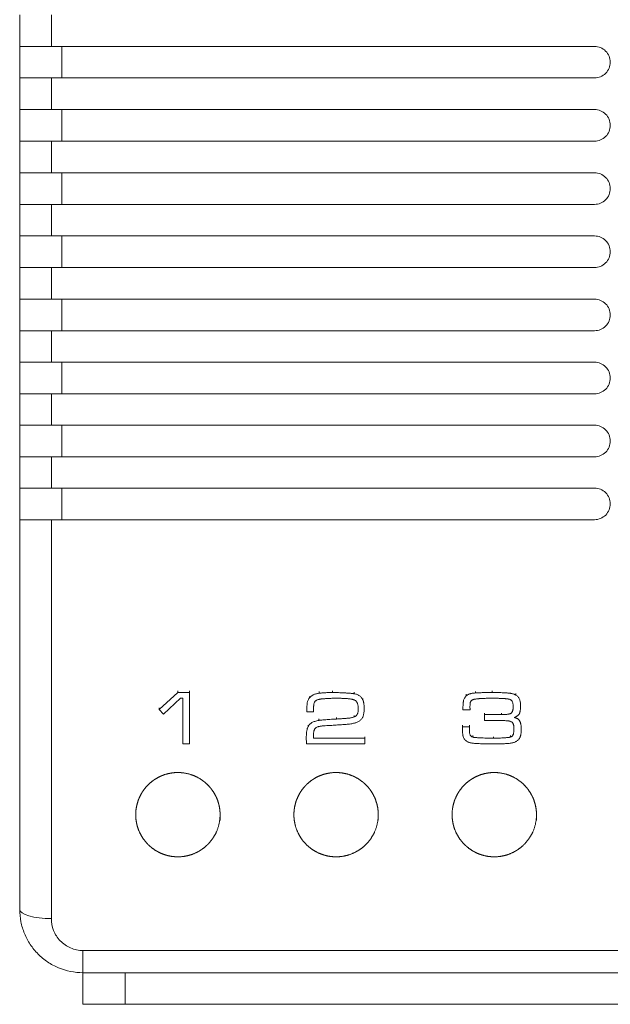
# Model space of a CAD drawing. Header units: millimetres. Extents: x 72 to 355, y 122 to 200.
# Tile 2 of 5: x 180 to 208, y 122 to 168. Entities that reach past the tile are written whole.
import ezdxf

# ---------------------------------------------------------------- set-up
doc = ezdxf.new("R2010")
doc.units = ezdxf.units.MM

msp = doc.modelspace()

# ---------------------------------------------------------------- linework, layer by layer
at = {"color": 7, "linetype": 'Continuous', "lineweight": 15}
for p, q in [((180.426, 167.008), (180.426, 168.502)), ((181.926, 168.502), (181.926, 167.008)), ((180.426, 167.008), (180.426, 165.508)), ((207.676, 167.008), (181.926, 167.008)), ((182.426, 167.008), (182.426, 165.508)), ((180.426, 164.009), (180.426, 165.508)), ((181.926, 165.508), (181.926, 164.009)), ((181.926, 165.508), (207.676, 165.508)), ((180.426, 164.009), (180.426, 162.509)), ((207.676, 164.009), (181.926, 164.009)), ((182.426, 164.009), (182.426, 162.509)), ((180.426, 161.01), (180.426, 162.509)), ((181.926, 162.509), (181.926, 161.01)), ((181.926, 162.509), (207.676, 162.509)), ((180.426, 161.01), (180.426, 159.51)), ((207.676, 161.01), (181.926, 161.01)), ((182.426, 161.01), (182.426, 159.51)), ((180.426, 158.01), (180.426, 159.51)), ((181.926, 159.51), (181.926, 158.01)), ((181.926, 159.51), (207.676, 159.51)), ((180.426, 158.01), (180.426, 156.51)), ((207.676, 158.01), (181.926, 158.01)), ((182.426, 158.01), (182.426, 156.51)), ((180.426, 155.012), (180.426, 156.51)), ((181.926, 156.51), (181.926, 155.012)), ((181.926, 156.51), (207.676, 156.51)), ((180.426, 155.012), (180.426, 153.512)), ((207.676, 155.012), (181.926, 155.012)), ((182.426, 155.012), (182.426, 153.512)), ((180.426, 152.018), (180.426, 153.512)), ((181.926, 153.512), (181.926, 152.018)), ((181.926, 153.512), (207.676, 153.512)), ((180.426, 152.018), (180.426, 150.518)), ((207.676, 152.018), (181.926, 152.018)), ((182.426, 152.018), (182.426, 150.518)), ((180.426, 149.028), (180.426, 150.518)), ((181.926, 150.518), (181.926, 149.028)), ((181.926, 150.518), (207.676, 150.518)), ((180.426, 149.028), (180.426, 147.528)), ((207.676, 149.028), (181.926, 149.028)), ((182.426, 149.028), (182.426, 147.528)), ((180.426, 146.046), (180.426, 147.528)), ((181.926, 147.528), (181.926, 146.046)), ((181.926, 147.528), (207.676, 147.528)), ((180.426, 146.046), (180.426, 144.546)), ((207.676, 146.046), (181.926, 146.046)), ((182.426, 146.046), (182.426, 144.546)), ((180.426, 126.046), (180.426, 144.546)), ((181.926, 144.546), (181.926, 125.615)), ((181.926, 144.546), (207.676, 144.546)), ((187.039, 135.543), (187.927, 136.341)), ((188.044, 136.07), (187.24, 135.322)), ((187.927, 136.418), (187.927, 136.341)), ((187.927, 136.341), (188.474, 136.341)), ((188.162, 136.07), (188.044, 136.07)), ((188.162, 133.906), (188.162, 136.07)), ((188.474, 136.418), (188.474, 136.341)), ((188.474, 136.341), (188.474, 133.906)), ((194.158, 136.158), (194.158, 136.083)), ((194.62, 136.385), (194.62, 136.308)), ((195.255, 136.418), (195.255, 136.341)), ((196.286, 136.362), (196.286, 136.286)), ((196.697, 136.065), (196.697, 135.99)), ((201.6, 136.264), (201.6, 136.188)), ((202.03, 136.399), (202.03, 136.321)), ((202.828, 136.418), (202.828, 136.341)), ((203.952, 136.297), (203.952, 136.221)), ((187.039, 135.616), (187.039, 135.543)), ((187.24, 135.322), (187.039, 135.543)), ((196.755, 135.662), (196.755, 135.588)), ((201.436, 135.602), (201.436, 135.529)), ((201.777, 135.529), (201.436, 135.529)), ((201.773, 135.662), (201.777, 135.529)), ((201.777, 135.602), (201.777, 135.529)), ((204.169, 135.785), (204.169, 135.711)), ((194.038, 135.5), (194.038, 135.428)), ((194.355, 135.428), (194.038, 135.428)), ((194.602, 135.09), (194.602, 135.019)), ((195.441, 135.157), (195.441, 135.086)), ((196.282, 135.256), (196.282, 135.184)), ((202.467, 135.365), (202.467, 135.293)), ((202.467, 135.022), (202.467, 135.293)), ((202.467, 135.293), (203.267, 135.293)), ((203.267, 135.365), (203.267, 135.293)), ((194.099, 134.794), (194.099, 134.724)), ((201.414, 134.788), (201.414, 134.718)), ((201.414, 134.718), (201.744, 134.718)), ((201.744, 134.788), (201.744, 134.718)), ((201.746, 134.631), (201.746, 134.701)), ((203.174, 135.022), (202.467, 135.022)), ((204.203, 134.661), (204.203, 134.592)), ((194.012, 134.239), (194.012, 134.171)), ((194.349, 134.176), (196.79, 134.176)), ((196.79, 134.245), (196.79, 134.176)), ((196.79, 134.176), (196.79, 133.906)), ((201.901, 134.298), (201.901, 134.229)), ((202.889, 134.245), (202.889, 134.176)), ((203.7, 134.3), (203.7, 134.231)), ((188.474, 133.906), (188.162, 133.906)), ((196.79, 133.906), (194.027, 133.906)), ((183.426, 124.097), (237.426, 124.097)), ((183.426, 124.097), (183.426, 123.046)), ((237.426, 123.046), (183.426, 123.046)), ((183.426, 121.546), (183.426, 123.046)), ((185.426, 121.546), (183.426, 121.546)), ((220.426, 121.546), (185.426, 121.546))]:
    msp.add_line(p, q, dxfattribs=at)
at = {"color": 8, "linetype": 'Continuous', "lineweight": 15}
msp.add_line((185.426, 121.546), (185.426, 123.046), dxfattribs=at)
at = {"color": 7, "linetype": 'Continuous', "lineweight": 15, "flags": 128}
msp.add_lwpolyline([(181.926, 125.615), (181.633, 125.623), (181.351, 125.648), (181.092, 125.688), (180.865, 125.741), (180.678, 125.806), (180.54, 125.881), (180.454, 125.962), (180.426, 126.046)], dxfattribs=at)
at = {"color": 7, "linetype": 'Continuous', "lineweight": 15}
for points, knots in [([(181.926, 167.008), (181.73, 167.008), (181.532, 167.008), (181.171, 167.008), (181.004, 167.008), (180.796, 167.008), (180.732, 167.008), (180.624, 167.008), (180.578, 167.008), (180.464, 167.008), (180.426, 167.008), (180.426, 167.008)], [0, 0, 0, 0, 0.25, 0.25, 0.5, 0.5, 0.625, 0.625, 0.75, 0.75, 1, 1, 1, 1]), ([(207.676, 167.008), (207.775, 167.008), (207.872, 166.988), (208.053, 166.913), (208.137, 166.857), (208.344, 166.65), (208.426, 166.456), (208.426, 166.258)], [0, 0, 0, 0, 0.25, 0.25, 0.5, 0.5, 1, 1, 1, 1]), ([(208.426, 166.258), (208.426, 166.159), (208.406, 166.061), (208.331, 165.88), (208.275, 165.797), (208.068, 165.589), (207.874, 165.508), (207.676, 165.508)], [0, 0, 0, 0, 0.25, 0.25, 0.5, 0.5, 1, 1, 1, 1]), ([(180.426, 165.508), (180.426, 165.508), (180.435, 165.508), (180.474, 165.508), (180.502, 165.508), (180.577, 165.508), (180.624, 165.508), (180.733, 165.508), (180.795, 165.508), (181.004, 165.508), (181.169, 165.508), (181.443, 165.508), (181.536, 165.508), (181.728, 165.508), (181.828, 165.508), (181.926, 165.508)], [0, 0, 0, 0, 0.125, 0.125, 0.25, 0.25, 0.375, 0.375, 0.5, 0.5, 0.75, 0.75, 0.875, 0.875, 1, 1, 1, 1]), ([(181.926, 164.009), (181.73, 164.009), (181.532, 164.009), (181.171, 164.009), (181.003, 164.009), (180.796, 164.009), (180.733, 164.009), (180.624, 164.009), (180.577, 164.009), (180.502, 164.009), (180.473, 164.009), (180.435, 164.009), (180.426, 164.009), (180.426, 164.009)], [0, 0, 0, 0, 0.25, 0.25, 0.5, 0.5, 0.625, 0.625, 0.75, 0.75, 0.875, 0.875, 1, 1, 1, 1]), ([(207.676, 164.009), (207.775, 164.009), (207.872, 163.99), (208.053, 163.915), (208.136, 163.859), (208.344, 163.652), (208.426, 163.458), (208.426, 163.259)], [0, 0, 0, 0, 0.25, 0.25, 0.5, 0.5, 1, 1, 1, 1]), ([(208.426, 163.259), (208.426, 163.16), (208.406, 163.063), (208.331, 162.882), (208.275, 162.799), (208.068, 162.591), (207.874, 162.509), (207.676, 162.509)], [0, 0, 0, 0, 0.25, 0.25, 0.5, 0.5, 1, 1, 1, 1]), ([(180.426, 162.509), (180.426, 162.509), (180.435, 162.509), (180.474, 162.509), (180.502, 162.509), (180.615, 162.509), (180.725, 162.509), (180.935, 162.509), (181.011, 162.509), (181.173, 162.509), (181.261, 162.509), (181.443, 162.509), (181.536, 162.509), (181.728, 162.509), (181.828, 162.509), (181.926, 162.509)], [0, 0, 0, 0, 0.125, 0.125, 0.25, 0.25, 0.5, 0.5, 0.625, 0.625, 0.75, 0.75, 0.875, 0.875, 1, 1, 1, 1]), ([(181.926, 161.01), (181.73, 161.01), (181.532, 161.01), (181.171, 161.01), (181.003, 161.01), (180.796, 161.01), (180.733, 161.01), (180.623, 161.01), (180.577, 161.01), (180.502, 161.01), (180.473, 161.01), (180.435, 161.01), (180.426, 161.01), (180.426, 161.01)], [0, 0, 0, 0, 0.25, 0.25, 0.5, 0.5, 0.625, 0.625, 0.75, 0.75, 0.875, 0.875, 1, 1, 1, 1]), ([(207.676, 161.01), (207.775, 161.01), (207.872, 160.99), (208.053, 160.915), (208.136, 160.859), (208.344, 160.652), (208.426, 160.458), (208.426, 160.26)], [0, 0, 0, 0, 0.25, 0.25, 0.5, 0.5, 1, 1, 1, 1]), ([(208.426, 160.26), (208.426, 160.161), (208.406, 160.064), (208.331, 159.882), (208.275, 159.799), (208.068, 159.591), (207.874, 159.51), (207.676, 159.51)], [0, 0, 0, 0, 0.25, 0.25, 0.5, 0.5, 1, 1, 1, 1]), ([(180.426, 159.51), (180.426, 159.51), (180.435, 159.51), (180.474, 159.51), (180.502, 159.51), (180.577, 159.51), (180.624, 159.51), (180.733, 159.51), (180.795, 159.51), (180.935, 159.51), (181.011, 159.51), (181.173, 159.51), (181.261, 159.51), (181.443, 159.51), (181.536, 159.51), (181.728, 159.51), (181.828, 159.51), (181.926, 159.51)], [0, 0, 0, 0, 0.125, 0.125, 0.25, 0.25, 0.375, 0.375, 0.5, 0.5, 0.625, 0.625, 0.75, 0.75, 0.875, 0.875, 1, 1, 1, 1]), ([(181.926, 158.01), (181.73, 158.01), (181.532, 158.01), (181.171, 158.01), (181.004, 158.01), (180.796, 158.01), (180.732, 158.01), (180.624, 158.01), (180.577, 158.01), (180.502, 158.01), (180.473, 158.01), (180.435, 158.01), (180.426, 158.01), (180.426, 158.01)], [0, 0, 0, 0, 0.25, 0.25, 0.5, 0.5, 0.625, 0.625, 0.75, 0.75, 0.875, 0.875, 1, 1, 1, 1]), ([(207.676, 158.01), (207.775, 158.01), (207.872, 157.991), (208.053, 157.915), (208.137, 157.86), (208.344, 157.652), (208.426, 157.458), (208.426, 157.26)], [0, 0, 0, 0, 0.25, 0.25, 0.5, 0.5, 1, 1, 1, 1]), ([(208.426, 157.26), (208.426, 157.161), (208.406, 157.064), (208.331, 156.882), (208.275, 156.799), (208.068, 156.592), (207.874, 156.51), (207.676, 156.51)], [0, 0, 0, 0, 0.25, 0.25, 0.5, 0.5, 1, 1, 1, 1]), ([(180.426, 156.51), (180.426, 156.51), (180.465, 156.51), (180.577, 156.51), (180.624, 156.51), (180.733, 156.51), (180.795, 156.51), (181.004, 156.51), (181.169, 156.51), (181.442, 156.51), (181.536, 156.51), (181.728, 156.51), (181.827, 156.51), (181.926, 156.51)], [0, 0, 0, 0, 0.25, 0.25, 0.375, 0.375, 0.5, 0.5, 0.75, 0.75, 0.875, 0.875, 1, 1, 1, 1]), ([(181.926, 155.012), (181.73, 155.012), (181.532, 155.012), (181.261, 155.012), (181.173, 155.012), (181.01, 155.012), (180.934, 155.012), (180.796, 155.012), (180.732, 155.012), (180.624, 155.012), (180.578, 155.012), (180.464, 155.012), (180.426, 155.012), (180.426, 155.012)], [0, 0, 0, 0, 0.25, 0.25, 0.375, 0.375, 0.5, 0.5, 0.625, 0.625, 0.75, 0.75, 1, 1, 1, 1]), ([(207.676, 155.012), (207.775, 155.012), (207.872, 154.993), (208.054, 154.917), (208.137, 154.862), (208.344, 154.654), (208.426, 154.46), (208.426, 154.262)], [0, 0, 0, 0, 0.25, 0.25, 0.5, 0.5, 1, 1, 1, 1]), ([(208.426, 154.262), (208.426, 154.163), (208.406, 154.066), (208.331, 153.885), (208.275, 153.801), (208.068, 153.594), (207.874, 153.512), (207.676, 153.512)], [0, 0, 0, 0, 0.25, 0.25, 0.5, 0.5, 1, 1, 1, 1]), ([(180.426, 153.512), (180.426, 153.512), (180.465, 153.512), (180.614, 153.512), (180.725, 153.512), (180.933, 153.512), (181.01, 153.512), (181.173, 153.512), (181.259, 153.512), (181.532, 153.512), (181.727, 153.512), (181.926, 153.512)], [0, 0, 0, 0, 0.25, 0.25, 0.5, 0.5, 0.625, 0.625, 0.75, 0.75, 1, 1, 1, 1]), ([(181.926, 152.018), (181.728, 152.018), (181.533, 152.018), (181.259, 152.018), (181.173, 152.018), (181.01, 152.018), (180.933, 152.018), (180.794, 152.018), (180.732, 152.018), (180.623, 152.018), (180.577, 152.018), (180.465, 152.018), (180.426, 152.018), (180.426, 152.018)], [0, 0, 0, 0, 0.25, 0.25, 0.375, 0.375, 0.5, 0.5, 0.625, 0.625, 0.75, 0.75, 1, 1, 1, 1]), ([(207.676, 152.018), (207.775, 152.018), (207.872, 151.998), (208.054, 151.923), (208.137, 151.867), (208.344, 151.659), (208.426, 151.465), (208.426, 151.268)], [0, 0, 0, 0, 0.25, 0.25, 0.5, 0.5, 1, 1, 1, 1]), ([(208.426, 151.268), (208.426, 151.169), (208.406, 151.072), (208.331, 150.89), (208.276, 150.807), (208.068, 150.599), (207.874, 150.518), (207.676, 150.518)], [0, 0, 0, 0, 0.25, 0.25, 0.5, 0.5, 1, 1, 1, 1]), ([(180.426, 150.518), (180.426, 150.518), (180.435, 150.518), (180.473, 150.518), (180.502, 150.518), (180.577, 150.518), (180.623, 150.518), (180.732, 150.518), (180.795, 150.518), (181.002, 150.518), (181.17, 150.518), (181.531, 150.518), (181.729, 150.518), (181.926, 150.518)], [0, 0, 0, 0, 0.125, 0.125, 0.25, 0.25, 0.375, 0.375, 0.5, 0.5, 0.75, 0.75, 1, 1, 1, 1]), ([(181.926, 149.028), (181.827, 149.028), (181.729, 149.028), (181.536, 149.028), (181.441, 149.028), (181.169, 149.028), (181.001, 149.028), (180.725, 149.028), (180.614, 149.028), (180.502, 149.028), (180.473, 149.028), (180.435, 149.028), (180.426, 149.028), (180.426, 149.028)], [0, 0, 0, 0, 0.125, 0.125, 0.25, 0.25, 0.5, 0.5, 0.75, 0.75, 0.875, 0.875, 1, 1, 1, 1]), ([(207.676, 149.028), (207.775, 149.028), (207.872, 149.009), (208.054, 148.933), (208.137, 148.877), (208.345, 148.67), (208.426, 148.476), (208.426, 148.278)], [0, 0, 0, 0, 0.25, 0.25, 0.5, 0.5, 1, 1, 1, 1]), ([(208.426, 148.278), (208.426, 148.18), (208.406, 148.083), (208.331, 147.901), (208.276, 147.818), (208.069, 147.61), (207.874, 147.528), (207.676, 147.528)], [0, 0, 0, 0, 0.25, 0.25, 0.5, 0.5, 1, 1, 1, 1]), ([(180.426, 147.528), (180.426, 147.528), (180.435, 147.528), (180.473, 147.528), (180.501, 147.528), (180.614, 147.528), (180.724, 147.528), (180.933, 147.528), (181.009, 147.528), (181.171, 147.528), (181.259, 147.528), (181.441, 147.528), (181.535, 147.528), (181.728, 147.528), (181.827, 147.528), (181.926, 147.528)], [0, 0, 0, 0, 0.125, 0.125, 0.25, 0.25, 0.5, 0.5, 0.625, 0.625, 0.75, 0.75, 0.875, 0.875, 1, 1, 1, 1]), ([(181.926, 146.046), (181.729, 146.046), (181.531, 146.046), (181.259, 146.046), (181.171, 146.046), (181.008, 146.046), (180.933, 146.046), (180.794, 146.046), (180.731, 146.046), (180.623, 146.046), (180.577, 146.046), (180.464, 146.046), (180.426, 146.046), (180.426, 146.046)], [0, 0, 0, 0, 0.25, 0.25, 0.375, 0.375, 0.5, 0.5, 0.625, 0.625, 0.75, 0.75, 1, 1, 1, 1]), ([(207.676, 146.046), (207.775, 146.046), (207.873, 146.026), (208.054, 145.951), (208.138, 145.895), (208.345, 145.687), (208.426, 145.493), (208.426, 145.296)], [0, 0, 0, 0, 0.25, 0.25, 0.5, 0.5, 1, 1, 1, 1]), ([(208.426, 145.296), (208.426, 145.197), (208.406, 145.101), (208.331, 144.919), (208.276, 144.836), (208.069, 144.628), (207.875, 144.546), (207.676, 144.546)], [0, 0, 0, 0, 0.25, 0.25, 0.5, 0.5, 1, 1, 1, 1]), ([(180.426, 144.546), (180.426, 144.546), (180.435, 144.546), (180.473, 144.546), (180.502, 144.546), (180.576, 144.546), (180.622, 144.546), (180.73, 144.546), (180.793, 144.546), (181, 144.546), (181.168, 144.546), (181.53, 144.546), (181.728, 144.546), (181.926, 144.546)], [0, 0, 0, 0, 0.125, 0.125, 0.25, 0.25, 0.375, 0.375, 0.5, 0.5, 0.75, 0.75, 1, 1, 1, 1]), ([(194.038, 135.428), (194.038, 135.453), (194.038, 135.5), (194.039, 135.569), (194.041, 135.632), (194.044, 135.689), (194.047, 135.741), (194.05, 135.787), (194.055, 135.827), (194.062, 135.872), (194.075, 135.923), (194.096, 135.981), (194.123, 136.034), (194.146, 136.066), (194.158, 136.083)], [0, 0, 0, 0, 0.110061, 0.211544, 0.304459, 0.388849, 0.465486, 0.532836, 0.592572, 0.643905, 0.736291, 0.825918, 0.913187, 1, 1, 1, 1]), ([(194.158, 136.083), (194.171, 136.098), (194.198, 136.129), (194.243, 136.169), (194.292, 136.204), (194.345, 136.234), (194.404, 136.259), (194.469, 136.28), (194.542, 136.296), (194.594, 136.304), (194.62, 136.308)], [0, 0, 0, 0, 0.117115, 0.231954, 0.34502, 0.45792, 0.577176, 0.706252, 0.846836, 1, 1, 1, 1]), ([(194.592, 136.014), (194.576, 136.009), (194.545, 136), (194.502, 135.981), (194.465, 135.957), (194.435, 135.929), (194.409, 135.896), (194.391, 135.857), (194.376, 135.812), (194.37, 135.779), (194.368, 135.762)], [0, 0, 0, 0, 0.137944, 0.264543, 0.383482, 0.495024, 0.606732, 0.726036, 0.856062, 1, 1, 1, 1]), ([(195.414, 136.07), (195.333, 136.07), (195.169, 136.068), (194.987, 136.058), (194.868, 136.049), (194.814, 136.045), (194.765, 136.04), (194.721, 136.036), (194.682, 136.031), (194.648, 136.025), (194.618, 136.02), (194.6, 136.016), (194.592, 136.014)], [0, 0, 0, 0, 0.296565, 0.593503, 0.664704, 0.730005, 0.789473, 0.843055, 0.890847, 0.933436, 0.969543, 1, 1, 1, 1]), ([(194.62, 136.308), (194.642, 136.311), (194.686, 136.317), (194.755, 136.323), (194.828, 136.329), (194.905, 136.334), (194.987, 136.336), (195.072, 136.339), (195.162, 136.341), (195.224, 136.341), (195.255, 136.341)], [0, 0, 0, 0, 0.102298, 0.210249, 0.325772, 0.447127, 0.575164, 0.709989, 0.851593, 1, 1, 1, 1]), ([(195.255, 136.341), (195.3, 136.341), (195.393, 136.34), (195.536, 136.337), (195.687, 136.332), (195.816, 136.325), (195.918, 136.32), (195.99, 136.315), (196.055, 136.311), (196.114, 136.307), (196.166, 136.301), (196.211, 136.297), (196.251, 136.291), (196.275, 136.287), (196.286, 136.286)], [0, 0, 0, 0, 0.130832, 0.269576, 0.41521, 0.568806, 0.644582, 0.714097, 0.777287, 0.834228, 0.88494, 0.929327, 0.96804, 1, 1, 1, 1]), ([(196.302, 135.983), (196.294, 135.986), (196.277, 135.994), (196.248, 136.004), (196.215, 136.013), (196.179, 136.022), (196.138, 136.03), (196.093, 136.036), (196.043, 136.043), (195.99, 136.049), (195.932, 136.054), (195.87, 136.059), (195.804, 136.062), (195.735, 136.066), (195.66, 136.067), (195.582, 136.069), (195.5, 136.07), (195.443, 136.07), (195.414, 136.07)], [0, 0, 0, 0, 0.0297693, 0.0638057, 0.1015049, 0.1438776, 0.1901148, 0.240902, 0.2963899, 0.3566758, 0.4209858, 0.490116, 0.5633856, 0.6414535, 0.7243085, 0.8113788, 0.9032743, 1, 1, 1, 1]), ([(196.286, 136.286), (196.309, 136.281), (196.355, 136.273), (196.421, 136.25), (196.483, 136.221), (196.539, 136.184), (196.59, 136.143), (196.634, 136.096), (196.671, 136.046), (196.688, 136.008), (196.697, 135.99)], [0, 0, 0, 0, 0.134157, 0.26337, 0.391094, 0.517938, 0.64273, 0.762849, 0.881827, 1, 1, 1, 1]), ([(196.478, 135.566), (196.477, 135.592), (196.476, 135.642), (196.468, 135.714), (196.455, 135.778), (196.435, 135.834), (196.411, 135.884), (196.381, 135.925), (196.345, 135.959), (196.317, 135.975), (196.302, 135.983)], [0, 0, 0, 0, 0.1662435, 0.3177085, 0.4543936, 0.5792251, 0.6934291, 0.7995981, 0.8997649, 1, 1, 1, 1]), ([(196.697, 135.99), (196.702, 135.978), (196.712, 135.953), (196.724, 135.913), (196.733, 135.869), (196.741, 135.82), (196.748, 135.768), (196.752, 135.712), (196.755, 135.652), (196.755, 135.61), (196.755, 135.588)], [0, 0, 0, 0, 0.0939808, 0.1953687, 0.3068057, 0.4264422, 0.5545156, 0.6937015, 0.8417225, 1, 1, 1, 1]), ([(201.436, 135.529), (201.437, 135.555), (201.438, 135.605), (201.441, 135.676), (201.444, 135.742), (201.448, 135.801), (201.453, 135.854), (201.459, 135.902), (201.465, 135.943), (201.475, 135.989), (201.492, 136.041), (201.52, 136.096), (201.555, 136.146), (201.585, 136.174), (201.6, 136.188)], [0, 0, 0, 0, 0.111302, 0.213566, 0.307544, 0.392543, 0.469374, 0.537259, 0.596999, 0.648073, 0.740243, 0.827927, 0.913819, 1, 1, 1, 1]), ([(201.6, 136.188), (201.613, 136.198), (201.638, 136.219), (201.679, 136.244), (201.721, 136.265), (201.767, 136.282), (201.82, 136.295), (201.881, 136.306), (201.952, 136.315), (202.003, 136.319), (202.03, 136.321)], [0, 0, 0, 0, 0.107351, 0.212339, 0.315159, 0.418518, 0.532062, 0.667795, 0.822375, 1, 1, 1, 1]), ([(201.881, 135.987), (201.871, 135.981), (201.852, 135.969), (201.828, 135.945), (201.809, 135.917), (201.794, 135.884), (201.784, 135.843), (201.778, 135.792), (201.774, 135.731), (201.773, 135.686), (201.773, 135.662)], [0, 0, 0, 0, 0.0941854, 0.1846252, 0.2767694, 0.3728965, 0.4852073, 0.6261619, 0.7985573, 1, 1, 1, 1]), ([(202.812, 136.07), (202.78, 136.07), (202.718, 136.07), (202.627, 136.07), (202.541, 136.067), (202.46, 136.065), (202.384, 136.063), (202.313, 136.059), (202.248, 136.055), (202.187, 136.05), (202.131, 136.044), (202.081, 136.038), (202.035, 136.031), (201.994, 136.024), (201.959, 136.016), (201.928, 136.007), (201.903, 135.998), (201.888, 135.99), (201.881, 135.987)], [0, 0, 0, 0, 0.1021511, 0.1991083, 0.2903218, 0.3763431, 0.4571908, 0.5323245, 0.6028839, 0.667154, 0.7269349, 0.7810517, 0.8301065, 0.8741378, 0.9131988, 0.9469736, 0.9754811, 1, 1, 1, 1]), ([(202.03, 136.321), (202.052, 136.323), (202.101, 136.327), (202.178, 136.33), (202.264, 136.334), (202.359, 136.336), (202.464, 136.339), (202.577, 136.34), (202.699, 136.34), (202.784, 136.341), (202.828, 136.341)], [0, 0, 0, 0, 0.0851505, 0.1817489, 0.2898854, 0.4088368, 0.539998, 0.6820167, 0.8348934, 1, 1, 1, 1]), ([(203.652, 136.02), (203.644, 136.022), (203.629, 136.027), (203.604, 136.032), (203.575, 136.038), (203.541, 136.042), (203.503, 136.047), (203.461, 136.051), (203.415, 136.055), (203.365, 136.058), (203.31, 136.061), (203.251, 136.064), (203.188, 136.066), (203.121, 136.067), (203.05, 136.069), (202.975, 136.07), (202.895, 136.071), (202.84, 136.07), (202.812, 136.07)], [0, 0, 0, 0, 0.026265, 0.056708, 0.092057, 0.132383, 0.177811, 0.22764, 0.282537, 0.342523, 0.407648, 0.477239, 0.551949, 0.631787, 0.71613, 0.80561, 0.900231, 1, 1, 1, 1]), ([(202.828, 136.341), (202.872, 136.341), (202.956, 136.341), (203.078, 136.34), (203.189, 136.338), (203.291, 136.335), (203.384, 136.332), (203.466, 136.328), (203.539, 136.322), (203.603, 136.317), (203.66, 136.31), (203.712, 136.301), (203.761, 136.292), (203.807, 136.28), (203.848, 136.268), (203.886, 136.254), (203.921, 136.238), (203.941, 136.226), (203.952, 136.221)], [0, 0, 0, 0, 0.11509, 0.221623, 0.319609, 0.409049, 0.489947, 0.562334, 0.626238, 0.681652, 0.731497, 0.777782, 0.821431, 0.862726, 0.900629, 0.936142, 0.969326, 1, 1, 1, 1]), ([(203.821, 135.665), (203.821, 135.689), (203.82, 135.736), (203.813, 135.802), (203.801, 135.858), (203.784, 135.905), (203.761, 135.945), (203.731, 135.977), (203.694, 136.003), (203.666, 136.014), (203.652, 136.02)], [0, 0, 0, 0, 0.176999, 0.332164, 0.468238, 0.58453, 0.6891, 0.790368, 0.892748, 1, 1, 1, 1]), ([(203.952, 136.221), (203.971, 136.208), (204.008, 136.183), (204.056, 136.138), (204.094, 136.088), (204.123, 136.033), (204.144, 135.969), (204.158, 135.894), (204.168, 135.807), (204.168, 135.744), (204.169, 135.711)], [0, 0, 0, 0, 0.117195, 0.227225, 0.332584, 0.435133, 0.547342, 0.677065, 0.827982, 1, 1, 1, 1]), ([(194.368, 135.762), (194.367, 135.756), (194.364, 135.741), (194.363, 135.715), (194.36, 135.683), (194.359, 135.644), (194.357, 135.599), (194.356, 135.548), (194.355, 135.49), (194.355, 135.449), (194.355, 135.428)], [0, 0, 0, 0, 0.05891, 0.13648, 0.232933, 0.348211, 0.482409, 0.635489, 0.809078, 1, 1, 1, 1]), ([(196.282, 135.184), (196.298, 135.192), (196.33, 135.208), (196.372, 135.239), (196.406, 135.276), (196.433, 135.32), (196.453, 135.37), (196.468, 135.428), (196.476, 135.494), (196.477, 135.541), (196.478, 135.566)], [0, 0, 0, 0, 0.1173874, 0.2290802, 0.3367677, 0.4456748, 0.5618679, 0.6922288, 0.8373722, 1, 1, 1, 1]), ([(196.755, 135.588), (196.755, 135.553), (196.754, 135.487), (196.747, 135.394), (196.734, 135.313), (196.716, 135.242), (196.691, 135.18), (196.659, 135.124), (196.618, 135.072), (196.586, 135.042), (196.57, 135.027)], [0, 0, 0, 0, 0.172382, 0.325274, 0.459387, 0.575533, 0.681666, 0.785964, 0.891616, 1, 1, 1, 1]), ([(203.267, 135.293), (203.295, 135.293), (203.349, 135.293), (203.425, 135.296), (203.494, 135.301), (203.554, 135.309), (203.607, 135.318), (203.652, 135.329), (203.69, 135.343), (203.72, 135.359), (203.745, 135.379), (203.766, 135.405), (203.783, 135.435), (203.798, 135.471), (203.808, 135.512), (203.816, 135.558), (203.821, 135.61), (203.821, 135.646), (203.821, 135.665)], [0, 0, 0, 0, 0.104699, 0.20002, 0.285391, 0.360956, 0.427591, 0.485587, 0.534758, 0.576482, 0.615311, 0.655712, 0.699864, 0.748653, 0.802386, 0.861904, 0.927701, 1, 1, 1, 1]), ([(204.169, 135.711), (204.168, 135.689), (204.168, 135.648), (204.166, 135.588), (204.161, 135.534), (204.156, 135.484), (204.148, 135.44), (204.139, 135.402), (204.128, 135.368), (204.115, 135.339), (204.099, 135.313), (204.079, 135.289), (204.055, 135.266), (204.027, 135.243), (203.995, 135.221), (203.958, 135.199), (203.918, 135.178), (203.89, 135.165), (203.875, 135.159)], [0, 0, 0, 0, 0.095845, 0.183942, 0.264433, 0.337397, 0.402978, 0.461376, 0.513116, 0.558131, 0.601159, 0.64667, 0.695151, 0.747126, 0.803552, 0.864752, 0.930291, 1, 1, 1, 1]), ([(194.602, 135.019), (194.617, 135.022), (194.654, 135.027), (194.718, 135.034), (194.798, 135.042), (194.895, 135.05), (195.008, 135.058), (195.138, 135.067), (195.284, 135.077), (195.387, 135.083), (195.441, 135.086)], [0, 0, 0, 0, 0.056623, 0.132472, 0.228226, 0.343209, 0.478133, 0.632364, 0.806546, 1, 1, 1, 1]), ([(195.441, 135.086), (195.476, 135.088), (195.542, 135.092), (195.637, 135.097), (195.724, 135.103), (195.802, 135.108), (195.872, 135.112), (195.933, 135.118), (195.986, 135.122), (196.044, 135.129), (196.107, 135.137), (196.174, 135.15), (196.231, 135.165), (196.266, 135.178), (196.282, 135.184)], [0, 0, 0, 0, 0.1221878, 0.2341371, 0.3365653, 0.4287551, 0.5107065, 0.583158, 0.6460109, 0.6986963, 0.7890176, 0.869806, 0.9393769, 1, 1, 1, 1]), ([(203.875, 135.159), (203.89, 135.154), (203.92, 135.146), (203.962, 135.131), (204, 135.112), (204.036, 135.093), (204.066, 135.071), (204.093, 135.046), (204.116, 135.02), (204.135, 134.991), (204.152, 134.958), (204.166, 134.92), (204.177, 134.878), (204.187, 134.831), (204.194, 134.778), (204.199, 134.721), (204.203, 134.658), (204.203, 134.614), (204.203, 134.592)], [0, 0, 0, 0, 0.064536, 0.125611, 0.182726, 0.236982, 0.288357, 0.337684, 0.385609, 0.432838, 0.482729, 0.537534, 0.598238, 0.66488, 0.738262, 0.818597, 0.906045, 1, 1, 1, 1]), ([(194.012, 134.171), (194.013, 134.202), (194.013, 134.263), (194.017, 134.351), (194.024, 134.431), (194.033, 134.505), (194.046, 134.57), (194.06, 134.628), (194.077, 134.679), (194.092, 134.71), (194.099, 134.724)], [0, 0, 0, 0, 0.168613, 0.324229, 0.467113, 0.597342, 0.715463, 0.821548, 0.915742, 1, 1, 1, 1]), ([(194.099, 134.724), (194.111, 134.744), (194.134, 134.783), (194.178, 134.834), (194.227, 134.879), (194.283, 134.917), (194.348, 134.949), (194.423, 134.976), (194.508, 135.001), (194.569, 135.013), (194.602, 135.019)], [0, 0, 0, 0, 0.115101, 0.227008, 0.335931, 0.445305, 0.562333, 0.693075, 0.838685, 1, 1, 1, 1]), ([(194.906, 134.768), (194.885, 134.767), (194.846, 134.764), (194.789, 134.76), (194.736, 134.753), (194.688, 134.747), (194.644, 134.738), (194.604, 134.729), (194.569, 134.719), (194.53, 134.705), (194.486, 134.683), (194.442, 134.646), (194.407, 134.602), (194.392, 134.567), (194.384, 134.549)], [0, 0, 0, 0, 0.10154, 0.196894, 0.284502, 0.364236, 0.438242, 0.505426, 0.565266, 0.618875, 0.715522, 0.80837, 0.90177, 1, 1, 1, 1]), ([(195.954, 134.836), (195.92, 134.833), (195.85, 134.826), (195.74, 134.818), (195.623, 134.81), (195.496, 134.801), (195.361, 134.793), (195.217, 134.784), (195.064, 134.776), (194.96, 134.771), (194.906, 134.768)], [0, 0, 0, 0, 0.096506, 0.20069, 0.313633, 0.434307, 0.563745, 0.700919, 0.846346, 1, 1, 1, 1]), ([(196.57, 135.027), (196.553, 135.013), (196.518, 134.986), (196.461, 134.952), (196.399, 134.923), (196.331, 134.899), (196.255, 134.879), (196.166, 134.861), (196.064, 134.847), (195.992, 134.84), (195.954, 134.836)], [0, 0, 0, 0, 0.0999929, 0.201867, 0.3055423, 0.4128146, 0.5308953, 0.6672821, 0.8240839, 1, 1, 1, 1]), ([(201.45, 134.258), (201.447, 134.27), (201.441, 134.297), (201.434, 134.34), (201.427, 134.389), (201.423, 134.443), (201.418, 134.504), (201.416, 134.57), (201.414, 134.642), (201.414, 134.692), (201.414, 134.718)], [0, 0, 0, 0, 0.082118, 0.177066, 0.283171, 0.402552, 0.533246, 0.676313, 0.831884, 1, 1, 1, 1]), ([(201.744, 134.718), (201.744, 134.707), (201.744, 134.687), (201.745, 134.66), (201.746, 134.639), (201.746, 134.627), (201.746, 134.622)], [0, 0, 0, 0, 0.344431, 0.62777, 0.844471, 1, 1, 1, 1]), ([(201.746, 134.622), (201.746, 134.592), (201.747, 134.535), (201.752, 134.458), (201.762, 134.394), (201.776, 134.343), (201.796, 134.303), (201.824, 134.271), (201.86, 134.245), (201.887, 134.235), (201.901, 134.229)], [0, 0, 0, 0, 0.202731, 0.373275, 0.514794, 0.626154, 0.720446, 0.810529, 0.903019, 1, 1, 1, 1]), ([(203.682, 134.979), (203.673, 134.981), (203.65, 134.988), (203.606, 134.994), (203.545, 135.001), (203.471, 135.007), (203.391, 135.014), (203.314, 135.019), (203.242, 135.021), (203.196, 135.022), (203.174, 135.022)], [0, 0, 0, 0, 0.055104, 0.142166, 0.263005, 0.415392, 0.579321, 0.730323, 0.87157, 1, 1, 1, 1]), ([(203.856, 134.636), (203.856, 134.66), (203.855, 134.707), (203.848, 134.77), (203.837, 134.823), (203.821, 134.867), (203.797, 134.903), (203.766, 134.933), (203.728, 134.96), (203.698, 134.972), (203.682, 134.979)], [0, 0, 0, 0, 0.1803314, 0.3346409, 0.464293, 0.5723262, 0.6705743, 0.771821, 0.8810577, 1, 1, 1, 1]), ([(203.7, 134.231), (203.714, 134.237), (203.741, 134.248), (203.776, 134.275), (203.802, 134.309), (203.824, 134.351), (203.838, 134.404), (203.849, 134.469), (203.855, 134.548), (203.856, 134.605), (203.856, 134.636)], [0, 0, 0, 0, 0.0941324, 0.1845278, 0.2758235, 0.3730196, 0.4885062, 0.6299223, 0.8009123, 1, 1, 1, 1]), ([(204.203, 134.592), (204.203, 134.567), (204.202, 134.519), (204.198, 134.45), (204.19, 134.386), (204.181, 134.328), (204.166, 134.275), (204.15, 134.228), (204.131, 134.186), (204.115, 134.161), (204.107, 134.149)], [0, 0, 0, 0, 0.162528, 0.313777, 0.453006, 0.581649, 0.699608, 0.807844, 0.907893, 1, 1, 1, 1]), ([(194.027, 133.906), (194.023, 133.951), (194.015, 134.039), (194.013, 134.127), (194.012, 134.171)], [0, 0, 0, 0, 0.511636, 1, 1, 1, 1]), ([(194.384, 134.549), (194.381, 134.541), (194.375, 134.523), (194.369, 134.492), (194.363, 134.455), (194.359, 134.411), (194.354, 134.361), (194.352, 134.305), (194.35, 134.243), (194.35, 134.199), (194.349, 134.176)], [0, 0, 0, 0, 0.067698, 0.152759, 0.252524, 0.368524, 0.501348, 0.650756, 0.816946, 1, 1, 1, 1]), ([(201.823, 133.951), (201.801, 133.956), (201.756, 133.966), (201.693, 133.99), (201.635, 134.021), (201.581, 134.059), (201.535, 134.102), (201.497, 134.151), (201.467, 134.202), (201.456, 134.239), (201.45, 134.258)], [0, 0, 0, 0, 0.13505, 0.265278, 0.393627, 0.52272, 0.64876, 0.767716, 0.884282, 1, 1, 1, 1]), ([(201.901, 134.229), (201.908, 134.227), (201.923, 134.222), (201.949, 134.217), (201.983, 134.213), (202.023, 134.208), (202.071, 134.204), (202.125, 134.199), (202.187, 134.195), (202.279, 134.19), (202.403, 134.184), (202.558, 134.18), (202.721, 134.177), (202.832, 134.177), (202.889, 134.176)], [0, 0, 0, 0, 0.020619, 0.047475, 0.081792, 0.123167, 0.171076, 0.226072, 0.288669, 0.357791, 0.506924, 0.664204, 0.828004, 1, 1, 1, 1]), ([(202.889, 134.176), (202.934, 134.177), (203.022, 134.177), (203.152, 134.18), (203.277, 134.185), (203.377, 134.191), (203.453, 134.197), (203.504, 134.201), (203.549, 134.206), (203.59, 134.21), (203.625, 134.215), (203.655, 134.22), (203.679, 134.225), (203.694, 134.229), (203.7, 134.231)], [0, 0, 0, 0, 0.165763, 0.32558, 0.478807, 0.62622, 0.694993, 0.757795, 0.814033, 0.863657, 0.90734, 0.944441, 0.975128, 1, 1, 1, 1]), ([(204.107, 134.149), (204.094, 134.133), (204.069, 134.102), (204.026, 134.06), (203.978, 134.025), (203.924, 133.996), (203.864, 133.974), (203.796, 133.954), (203.718, 133.939), (203.663, 133.933), (203.634, 133.929)], [0, 0, 0, 0, 0.115235, 0.225532, 0.335512, 0.44515, 0.562304, 0.692641, 0.838524, 1, 1, 1, 1]), ([(202.843, 133.906), (202.782, 133.906), (202.666, 133.906), (202.499, 133.908), (202.347, 133.912), (202.212, 133.916), (202.092, 133.922), (201.989, 133.93), (201.9, 133.939), (201.847, 133.947), (201.823, 133.951)], [0, 0, 0, 0, 0.178916, 0.342449, 0.490087, 0.622899, 0.739872, 0.842117, 0.928596, 1, 1, 1, 1]), ([(203.634, 133.929), (203.612, 133.927), (203.566, 133.923), (203.493, 133.919), (203.409, 133.914), (203.315, 133.911), (203.211, 133.909), (203.097, 133.907), (202.974, 133.906), (202.888, 133.906), (202.843, 133.906)], [0, 0, 0, 0, 0.081216, 0.17469, 0.280447, 0.399164, 0.530884, 0.674233, 0.830604, 1, 1, 1, 1]), ([(189.926, 130.286), (189.926, 130.676), (189.913, 130.804), (189.864, 131.056), (189.826, 131.181), (189.728, 131.422), (189.668, 131.536), (189.525, 131.753), (189.442, 131.857), (189.258, 132.043), (189.158, 132.127), (188.94, 132.275), (188.822, 132.339), (188.457, 132.492), (188.189, 132.546), (187.792, 132.546), (187.658, 132.532), (187.397, 132.48), (187.271, 132.441), (187.027, 132.338), (186.909, 132.273), (186.692, 132.126), (186.591, 132.042), (186.406, 131.853), (186.324, 131.751), (186.182, 131.534), (186.121, 131.417), (186.023, 131.177), (185.987, 131.053), (185.938, 130.8), (185.925, 130.67), (185.926, 130.413), (185.938, 130.285), (185.989, 130.031), (186.026, 129.907), (186.172, 129.55), (186.319, 129.327), (186.592, 129.05), (186.694, 128.965), (186.912, 128.817), (187.028, 128.754), (187.271, 128.652), (187.4, 128.612), (187.659, 128.559), (187.791, 128.546), (188.192, 128.546), (188.457, 128.6), (188.824, 128.754), (188.939, 128.817), (189.157, 128.965), (189.259, 129.05), (189.534, 129.329), (189.679, 129.551), (189.874, 130.028), (189.926, 130.286), (189.926, 130.676)], [-0.0625, -0.0625, 0, 0, 0.03125, 0.03125, 0.0625, 0.0625, 0.09375, 0.09375, 0.125, 0.125, 0.15625, 0.15625, 0.1875, 0.1875, 0.25, 0.25, 0.28125, 0.28125, 0.3125, 0.3125, 0.34375, 0.34375, 0.375, 0.375, 0.40625, 0.40625, 0.4375, 0.4375, 0.46875, 0.46875, 0.5, 0.5, 0.53125, 0.53125, 0.5625, 0.5625, 0.625, 0.625, 0.65625, 0.65625, 0.6875, 0.6875, 0.71875, 0.71875, 0.75, 0.75, 0.8125, 0.8125, 0.84375, 0.84375, 0.875, 0.875, 0.9375, 0.9375, 1, 1, 1.03125, 1.03125]), ([(197.426, 130.286), (197.426, 130.676), (197.413, 130.804), (197.364, 131.056), (197.326, 131.181), (197.228, 131.422), (197.168, 131.536), (197.025, 131.753), (196.942, 131.857), (196.758, 132.043), (196.658, 132.127), (196.44, 132.275), (196.322, 132.339), (195.957, 132.492), (195.689, 132.546), (195.292, 132.546), (195.158, 132.532), (194.897, 132.48), (194.771, 132.441), (194.527, 132.338), (194.409, 132.273), (194.192, 132.126), (194.091, 132.042), (193.906, 131.853), (193.824, 131.751), (193.682, 131.534), (193.621, 131.417), (193.523, 131.177), (193.487, 131.053), (193.438, 130.8), (193.425, 130.67), (193.426, 130.413), (193.438, 130.285), (193.489, 130.031), (193.526, 129.907), (193.672, 129.55), (193.819, 129.327), (194.092, 129.05), (194.194, 128.965), (194.412, 128.817), (194.528, 128.754), (194.771, 128.652), (194.9, 128.612), (195.159, 128.559), (195.291, 128.546), (195.692, 128.546), (195.957, 128.6), (196.324, 128.754), (196.439, 128.817), (196.657, 128.965), (196.759, 129.05), (197.034, 129.329), (197.179, 129.551), (197.374, 130.028), (197.426, 130.286), (197.426, 130.676)], [-0.0625, -0.0625, 0, 0, 0.03125, 0.03125, 0.0625, 0.0625, 0.09375, 0.09375, 0.125, 0.125, 0.15625, 0.15625, 0.1875, 0.1875, 0.25, 0.25, 0.28125, 0.28125, 0.3125, 0.3125, 0.34375, 0.34375, 0.375, 0.375, 0.40625, 0.40625, 0.4375, 0.4375, 0.46875, 0.46875, 0.5, 0.5, 0.53125, 0.53125, 0.5625, 0.5625, 0.625, 0.625, 0.65625, 0.65625, 0.6875, 0.6875, 0.71875, 0.71875, 0.75, 0.75, 0.8125, 0.8125, 0.84375, 0.84375, 0.875, 0.875, 0.9375, 0.9375, 1, 1, 1.03125, 1.03125]), ([(204.926, 130.286), (204.926, 130.676), (204.913, 130.804), (204.864, 131.056), (204.826, 131.181), (204.728, 131.422), (204.668, 131.536), (204.525, 131.753), (204.442, 131.857), (204.258, 132.043), (204.158, 132.127), (203.94, 132.275), (203.822, 132.339), (203.457, 132.492), (203.189, 132.546), (202.792, 132.546), (202.658, 132.532), (202.397, 132.48), (202.271, 132.441), (202.027, 132.338), (201.909, 132.273), (201.692, 132.126), (201.591, 132.042), (201.406, 131.853), (201.324, 131.751), (201.182, 131.534), (201.121, 131.417), (201.023, 131.177), (200.987, 131.053), (200.938, 130.8), (200.925, 130.67), (200.926, 130.413), (200.938, 130.285), (200.989, 130.031), (201.026, 129.907), (201.172, 129.55), (201.319, 129.327), (201.592, 129.05), (201.694, 128.965), (201.912, 128.817), (202.028, 128.754), (202.271, 128.652), (202.4, 128.612), (202.659, 128.559), (202.791, 128.546), (203.192, 128.546), (203.457, 128.6), (203.824, 128.754), (203.939, 128.817), (204.157, 128.965), (204.259, 129.05), (204.534, 129.329), (204.679, 129.551), (204.874, 130.028), (204.926, 130.286), (204.926, 130.676)], [-0.0625, -0.0625, 0, 0, 0.03125, 0.03125, 0.0625, 0.0625, 0.09375, 0.09375, 0.125, 0.125, 0.15625, 0.15625, 0.1875, 0.1875, 0.25, 0.25, 0.28125, 0.28125, 0.3125, 0.3125, 0.34375, 0.34375, 0.375, 0.375, 0.40625, 0.40625, 0.4375, 0.4375, 0.46875, 0.46875, 0.5, 0.5, 0.53125, 0.53125, 0.5625, 0.5625, 0.625, 0.625, 0.65625, 0.65625, 0.6875, 0.6875, 0.71875, 0.71875, 0.75, 0.75, 0.8125, 0.8125, 0.84375, 0.84375, 0.875, 0.875, 0.9375, 0.9375, 1, 1, 1.03125, 1.03125]), ([(183.426, 123.046), (183.027, 123.046), (182.632, 123.126), (182.088, 123.353), (181.912, 123.448), (181.586, 123.668), (181.435, 123.793), (181.159, 124.071), (181.033, 124.225), (180.818, 124.55), (180.726, 124.722), (180.577, 125.085), (180.52, 125.274), (180.445, 125.655), (180.426, 125.849), (180.426, 126.046)], [0, 0, 0, 0, 0.25, 0.25, 0.375, 0.375, 0.5, 0.5, 0.625, 0.625, 0.75, 0.75, 0.875, 0.875, 1, 1, 1, 1]), ([(181.926, 125.615), (181.926, 125.42), (181.962, 125.229), (182.07, 124.957), (182.115, 124.87), (182.22, 124.706), (182.282, 124.628), (182.418, 124.486), (182.493, 124.422), (182.656, 124.308), (182.744, 124.258), (183.019, 124.139), (183.221, 124.097), (183.426, 124.097)], [0, 0, 0, 0, 0.25, 0.25, 0.375, 0.375, 0.5, 0.5, 0.625, 0.625, 0.75, 0.75, 1, 1, 1, 1])]:
    msp.add_open_spline(points, degree=3, knots=knots, dxfattribs=at)

doc.saveas('drawing.dxf')
